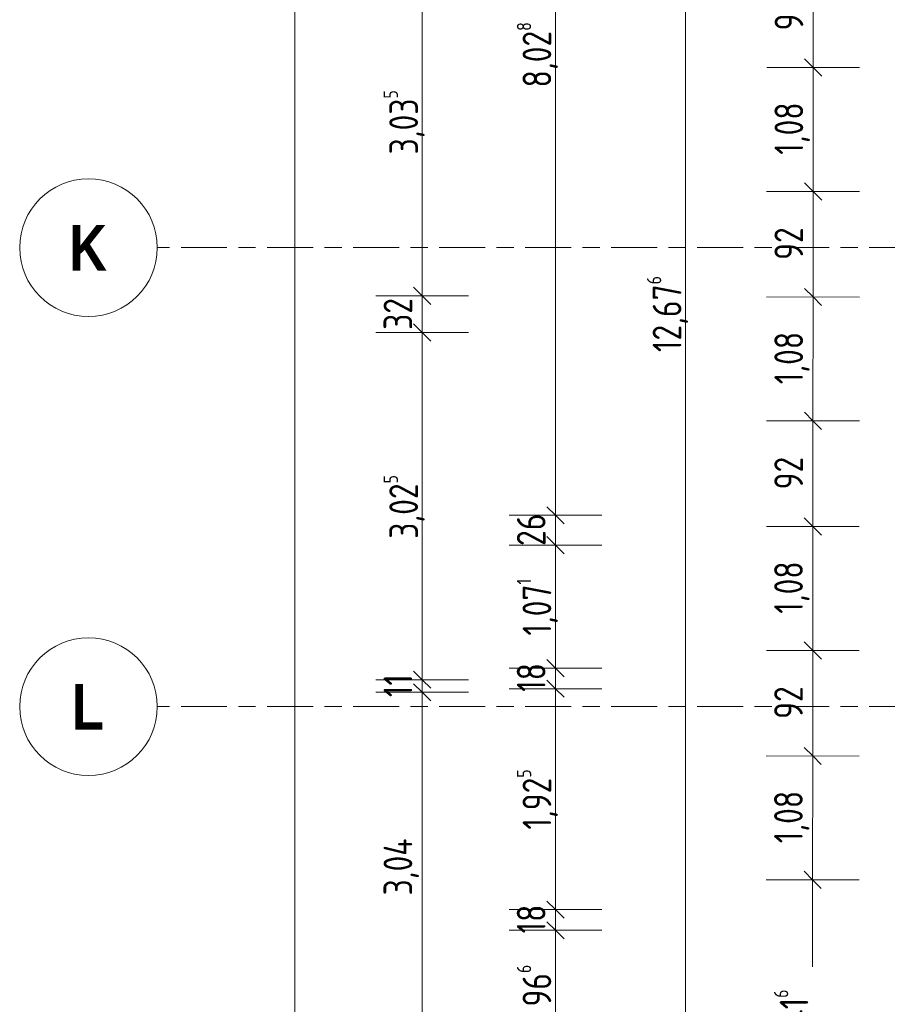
# Model space of a CAD drawing. Header units: metres. Extents: x 2 to 163, y -54 to 869.
# Tile 12 of 78: x 14 to 22, y -15 to -6. Entities that reach past the tile are written whole.
import ezdxf

# ---------------------------------------------------------------- set-up
doc = ezdxf.new("R2010")
doc.units = ezdxf.units.M
doc.linetypes.add('_Rasterlinie_', pattern=[0.75, 0.4, -0.1, 0.15, -0.1])
for name, color, linetype, lineweight in [('A_Bem', 7, 'Continuous', 5), ('A_Bem-100', 7, 'Continuous', 5), ('A_Raster', 128, 'Continuous', 5)]:
    doc.layers.add(name, color=color, linetype=linetype, lineweight=lineweight)
doc.styles.add('Arial Narrow_B', font='txt', dxfattribs={"height": 0.4})
doc.styles.add('ISOCPEUR', font='isocpeur.ttf', dxfattribs={"width": 0.8, "height": 0.25})
doc.dimstyles.new('BLB-Standard_2_5_Aussen', dxfattribs={"dimscale": 0.3048, "dimtxt": 0.248995, "dimasz": 0.492126, "dimexe": 1.32874, "dimexo": 0.0625, "dimgap": 0.032808, "dimtad": 1, "dimdec": 1, "dimlfac": 100, "dimrnd": 0.1, "dimdsep": 46, "dimtxsty": 'ISOCPEUR', "dimblk1": 'OBLIQUE', "dimblk2": 'OBLIQUE', "dimsah": 1, "dimcen": 0.09, "dimdle": 0.164042, "dimazin": 0, "dimtfac": 1, "dimtdec": 4, "dimtix": 1, "dimtmove": 0, "dimatfit": 3, "dimfxl": 1.32874, "dimfxlon": 1, "dimtvp": 1, "dimtolj": 1, "dimtzin": 0, "dimarcsym": 2})
doc.dimstyles.new('BLB-Standard_2_5_Aussen_1', dxfattribs={"dimscale": 0.3048, "dimtxt": 0.248995, "dimasz": 0.492126, "dimexe": 1.32874, "dimexo": 0.0625, "dimgap": 0.032808, "dimtad": 1, "dimrnd": 0.001, "dimzin": 0, "dimdsep": 46, "dimtxsty": 'ISOCPEUR', "dimblk1": 'OBLIQUE', "dimblk2": 'OBLIQUE', "dimsah": 1, "dimcen": 0.09, "dimdle": 0.164042, "dimazin": 0, "dimtfac": 1, "dimtdec": 4, "dimtix": 1, "dimtmove": 0, "dimatfit": 3, "dimfxl": 1.32874, "dimfxlon": 1, "dimtvp": 1, "dimtolj": 1, "dimtzin": 0, "dimarcsym": 2})
doc.dimstyles.new('BLB-Standard_2_5_Aussen_maskiert', dxfattribs={"dimscale": 0.3048, "dimtxt": 0.248995, "dimasz": 0.492126, "dimexe": 1.32874, "dimexo": 0.0625, "dimgap": 0.032808, "dimtad": 1, "dimdec": 1, "dimlfac": 100, "dimrnd": 0.1, "dimdsep": 46, "dimtxsty": 'ISOCPEUR', "dimblk1": 'OBLIQUE', "dimblk2": 'OBLIQUE', "dimsah": 1, "dimcen": 0.09, "dimdle": 0.164042, "dimazin": 0, "dimtfac": 1, "dimtdec": 4, "dimtix": 1, "dimtmove": 0, "dimatfit": 3, "dimfxl": 1.32874, "dimfxlon": 1, "dimtvp": 1, "dimtfill": 1, "dimtolj": 1, "dimtzin": 0, "dimarcsym": 2})
doc.dimstyles.new('BLB-Standard_2_5_Aussen_maskiert_1', dxfattribs={"dimscale": 0.3048, "dimtxt": 0.248995, "dimasz": 0.492126, "dimexe": 1.32874, "dimexo": 0.0625, "dimgap": 0.032808, "dimtad": 1, "dimrnd": 0.001, "dimzin": 0, "dimdsep": 46, "dimtxsty": 'ISOCPEUR', "dimblk1": 'OBLIQUE', "dimblk2": 'OBLIQUE', "dimsah": 1, "dimcen": 0.09, "dimdle": 0.164042, "dimazin": 0, "dimtfac": 1, "dimtdec": 4, "dimtix": 1, "dimtmove": 0, "dimatfit": 3, "dimfxl": 1.32874, "dimfxlon": 1, "dimtvp": 1, "dimtfill": 1, "dimtolj": 1, "dimtzin": 0, "dimarcsym": 2})

# ---------------------------------------------------------------- blocks, each defined once
blk = doc.blocks.new('DIMBLOCK76-AB-E-1 OK FFB')
at = {"layer": 'A_Bem-100', "lineweight": 9}
for p, q in [((20.0329, -2.2567), (19.9579, -2.1817)), ((20.0329, -2.2567), (20.1079, -2.3317)), ((20.0329, -14.9325), (19.9579, -14.8575)), ((20.0329, -14.9325), (20.1079, -15.0075))]:
    blk.add_line(p, q, dxfattribs=at)
at = {"layer": 'A_Bem-100'}
for p, q in [((20.4379, -2.2567), (19.6279, -2.2567)), ((20.0329, -14.9325), (20.0329, -2.2567)), ((20.0329, -2.2567), (20.4379, -2.2567)), ((20.4379, -14.9325), (19.6279, -14.9325)), ((20.0329, -14.9325), (20.4379, -14.9325))]:
    blk.add_line(p, q, dxfattribs=at)
at = {"layer": 'A_Bem-100', "color": 0, "insert": (19.6963, -8.9282), "char_height": 0.25, "width": 0.800716, "attachment_point": 1, "rotation": 90, "line_spacing_factor": 1.149209, "style": 'ISOCPEUR'}
blk.add_mtext('12,67\\A2\\H0.5x;\\S6^  ;\\H2x;', dxfattribs=at)
blk = doc.blocks.new('_Oblique')
at = {"color": 0, "linetype": 'ByBlock', "lineweight": -2}
blk.add_line((-0.5, -0.5), (0.5, 0.5), dxfattribs=at)
blk = doc.blocks.new('DIMBLOCK90-AB-E-1 OK FFB')
at = {"layer": 'A_Bem-100', "lineweight": 9}
for p, q in [((18.8986, -13.9676), (18.8236, -13.8926)), ((18.8986, -13.9676), (18.9736, -14.0426)), ((18.8986, -14.9335), (18.8236, -14.8585)), ((18.8986, -14.9335), (18.9736, -15.0085))]:
    blk.add_line(p, q, dxfattribs=at)
at = {"layer": 'A_Bem-100'}
for p, q in [((19.3036, -13.9676), (18.4936, -13.9676)), ((18.8986, -14.9335), (18.8986, -13.9676)), ((18.8986, -13.9676), (19.3036, -13.9676)), ((19.3036, -14.9335), (18.4936, -14.9335)), ((18.8986, -14.9335), (19.3036, -14.9335))]:
    blk.add_line(p, q, dxfattribs=at)
at = {"layer": 'A_Bem-100', "color": 0, "insert": (18.562, -14.6323), "char_height": 0.25, "width": 0.436211, "attachment_point": 1, "rotation": 90, "line_spacing_factor": 1.149209, "style": 'ISOCPEUR'}
blk.add_mtext('96\\A2\\H0.5x;\\S6^  ;\\H2x;', dxfattribs=at)
blk = doc.blocks.new('DIMBLOCK91-AB-E-1 OK FFB')
at = {"layer": 'A_Bem-100', "lineweight": 9}
for p, q in [((18.8986, -13.7876), (18.8236, -13.7126)), ((18.8986, -13.7876), (18.9736, -13.8626)), ((18.8986, -13.9676), (18.8236, -13.8926)), ((18.8986, -13.9676), (18.9736, -14.0426))]:
    blk.add_line(p, q, dxfattribs=at)
at = {"layer": 'A_Bem-100'}
for p, q in [((19.3036, -13.7876), (18.4936, -13.7876)), ((18.8986, -13.9676), (18.8986, -13.7876)), ((18.8986, -13.7876), (19.3036, -13.7876)), ((19.3036, -13.9676), (18.4936, -13.9676)), ((18.8986, -13.9676), (19.3036, -13.9676))]:
    blk.add_line(p, q, dxfattribs=at)
at = {"layer": 'A_Bem-100', "color": 0, "insert": (18.562, -13.9946), "char_height": 0.25, "width": 0.280848, "attachment_point": 1, "rotation": 90, "line_spacing_factor": 1.149209, "style": 'ISOCPEUR'}
blk.add_mtext('18', dxfattribs=at)
blk = doc.blocks.new('DIMBLOCK92-AB-E-1 OK FFB')
at = {"layer": 'A_Bem-100', "lineweight": 9}
for p, q in [((18.8986, -11.8623), (18.8236, -11.7873)), ((18.8986, -11.8623), (18.9736, -11.9373)), ((18.8986, -13.7876), (18.8236, -13.7126)), ((18.8986, -13.7876), (18.9736, -13.8626))]:
    blk.add_line(p, q, dxfattribs=at)
at = {"layer": 'A_Bem-100'}
for p, q in [((19.3036, -11.8623), (18.4936, -11.8623)), ((18.8986, -13.7876), (18.8986, -11.8623)), ((18.8986, -11.8623), (19.3036, -11.8623)), ((19.3036, -13.7876), (18.4936, -13.7876)), ((18.8986, -13.7876), (19.3036, -13.7876))]:
    blk.add_line(p, q, dxfattribs=at)
at = {"layer": 'A_Bem-100', "color": 0, "insert": (18.562, -13.0901), "char_height": 0.25, "width": 0.63639, "attachment_point": 1, "rotation": 90, "line_spacing_factor": 1.149209, "style": 'ISOCPEUR'}
blk.add_mtext('1,92\\A2\\H0.5x;\\S5^  ;\\H2x;', dxfattribs=at)
blk = doc.blocks.new('DIMBLOCK93-AB-E-1 OK FFB')
at = {"layer": 'A_Bem-100', "lineweight": 9}
for p, q in [((18.8986, -11.6823), (18.8236, -11.6073)), ((18.8986, -11.6823), (18.9736, -11.7573)), ((18.8986, -11.8623), (18.8236, -11.7873)), ((18.8986, -11.8623), (18.9736, -11.9373))]:
    blk.add_line(p, q, dxfattribs=at)
at = {"layer": 'A_Bem-100'}
for p, q in [((19.3036, -11.6823), (18.4936, -11.6823)), ((18.8986, -11.8623), (18.8986, -11.6823)), ((18.8986, -11.6823), (19.3036, -11.6823)), ((19.3036, -11.8623), (18.4936, -11.8623)), ((18.8986, -11.8623), (19.3036, -11.8623))]:
    blk.add_line(p, q, dxfattribs=at)
at = {"layer": 'A_Bem-100', "color": 0, "insert": (18.562, -11.8893), "char_height": 0.25, "width": 0.280848, "attachment_point": 1, "rotation": 90, "line_spacing_factor": 1.149209, "style": 'ISOCPEUR'}
blk.add_mtext('18', dxfattribs=at)
blk = doc.blocks.new('DIMBLOCK94-AB-E-1 OK FFB')
at = {"layer": 'A_Bem-100', "lineweight": 9}
for p, q in [((18.8986, -10.611), (18.8236, -10.536)), ((18.8986, -10.611), (18.9736, -10.686)), ((18.8986, -11.6823), (18.8236, -11.6073)), ((18.8986, -11.6823), (18.9736, -11.7573))]:
    blk.add_line(p, q, dxfattribs=at)
at = {"layer": 'A_Bem-100'}
for p, q in [((19.3036, -10.611), (18.4936, -10.611)), ((18.8986, -11.6823), (18.8986, -10.611)), ((18.8986, -10.611), (19.3036, -10.611)), ((19.3036, -11.6823), (18.4936, -11.6823)), ((18.8986, -11.6823), (19.3036, -11.6823))]:
    blk.add_line(p, q, dxfattribs=at)
at = {"layer": 'A_Bem-100', "color": 0, "insert": (18.562, -11.3994), "char_height": 0.25, "width": 0.606513, "attachment_point": 1, "rotation": 90, "line_spacing_factor": 1.149209, "style": 'ISOCPEUR'}
blk.add_mtext('1,07\\A2\\H0.5x;\\S1^  ;\\H2x;', dxfattribs=at)
blk = doc.blocks.new('DIMBLOCK95-AB-E-1 OK FFB')
at = {"layer": 'A_Bem-100', "lineweight": 9}
for p, q in [((18.8986, -10.351), (18.8236, -10.276)), ((18.8986, -10.351), (18.9736, -10.426)), ((18.8986, -10.611), (18.8236, -10.536)), ((18.8986, -10.611), (18.9736, -10.686))]:
    blk.add_line(p, q, dxfattribs=at)
at = {"layer": 'A_Bem-100'}
for p, q in [((19.3036, -10.351), (18.4936, -10.351)), ((18.8986, -10.611), (18.8986, -10.351)), ((18.8986, -10.351), (19.3036, -10.351)), ((19.3036, -10.611), (18.4936, -10.611)), ((18.8986, -10.611), (19.3036, -10.611))]:
    blk.add_line(p, q, dxfattribs=at)
at = {"layer": 'A_Bem-100', "color": 0, "insert": (18.562, -10.6179), "char_height": 0.25, "width": 0.328652, "attachment_point": 1, "rotation": 90, "line_spacing_factor": 1.149209, "style": 'ISOCPEUR'}
blk.add_mtext('26', dxfattribs=at)
blk = doc.blocks.new('DIMBLOCK96-AB-E-1 OK FFB')
at = {"layer": 'A_Bem-100', "lineweight": 9}
for p, q in [((18.8986, -2.3231), (18.8236, -2.2481)), ((18.8986, -2.3231), (18.9736, -2.3981)), ((18.8986, -10.351), (18.8236, -10.276)), ((18.8986, -10.351), (18.9736, -10.426))]:
    blk.add_line(p, q, dxfattribs=at)
at = {"layer": 'A_Bem-100'}
for p, q in [((19.3036, -2.3231), (18.4936, -2.3231)), ((18.8986, -10.351), (18.8986, -2.3231)), ((18.8986, -2.3231), (19.3036, -2.3231)), ((19.3036, -10.351), (18.4936, -10.351)), ((18.8986, -10.351), (19.3036, -10.351))]:
    blk.add_line(p, q, dxfattribs=at)
at = {"layer": 'A_Bem-100', "color": 0, "insert": (18.562, -6.6221), "char_height": 0.25, "width": 0.684194, "attachment_point": 1, "rotation": 90, "line_spacing_factor": 1.149209, "style": 'ISOCPEUR'}
blk.add_mtext('8,02\\A2\\H0.5x;\\S8^  ;\\H2x;', dxfattribs=at)
blk = doc.blocks.new('DIMBLOCK112-AB-E-1 OK FFB')
at = {"layer": 'A_Bem-100', "lineweight": 9}
for p, q in [((17.7367, -11.8934), (17.6617, -11.8184)), ((17.7367, -11.8934), (17.8117, -11.9684)), ((17.7367, -14.9335), (17.6617, -14.8585)), ((17.7367, -14.9335), (17.8117, -15.0085))]:
    blk.add_line(p, q, dxfattribs=at)
at = {"layer": 'A_Bem-100'}
for p, q in [((18.1417, -11.8934), (17.3317, -11.8934)), ((17.7367, -14.9335), (17.7367, -11.8934)), ((17.7367, -11.8934), (18.1417, -11.8934)), ((18.1417, -14.9335), (17.3317, -14.9335)), ((17.7367, -14.9335), (18.1417, -14.9335))]:
    blk.add_line(p, q, dxfattribs=at)
at = {"layer": 'A_Bem-100', "color": 0, "insert": (17.4001, -13.6637), "char_height": 0.25, "width": 0.600537, "attachment_point": 1, "rotation": 90, "line_spacing_factor": 1.149209, "style": 'ISOCPEUR'}
blk.add_mtext('3,04', dxfattribs=at)
blk = doc.blocks.new('DIMBLOCK113-AB-E-1 OK FFB')
at = {"layer": 'A_Bem-100', "lineweight": 9}
for p, q in [((17.7367, -11.7834), (17.6617, -11.7084)), ((17.7367, -11.8934), (17.6617, -11.8184)), ((17.7367, -11.7834), (17.8117, -11.8584)), ((17.7367, -11.8934), (17.8117, -11.9684))]:
    blk.add_line(p, q, dxfattribs=at)
at = {"layer": 'A_Bem-100'}
for p, q in [((18.1417, -11.7834), (17.3317, -11.7834)), ((17.7367, -11.8934), (17.7367, -11.7834)), ((17.7367, -11.7834), (18.1417, -11.7834)), ((18.1417, -11.8934), (17.3317, -11.8934)), ((17.7367, -11.8934), (18.1417, -11.8934))]:
    blk.add_line(p, q, dxfattribs=at)
at = {"layer": 'A_Bem-100', "color": 0, "insert": (17.4001, -11.9355), "char_height": 0.25, "width": 0.233044, "attachment_point": 1, "rotation": 90, "line_spacing_factor": 1.149209, "style": 'ISOCPEUR'}
blk.add_mtext('11', dxfattribs=at)
blk = doc.blocks.new('DIMBLOCK114-AB-E-1 OK FFB')
at = {"layer": 'A_Bem-100', "lineweight": 9}
for p, q in [((17.7367, -8.7582), (17.6617, -8.6832)), ((17.7367, -8.7582), (17.8117, -8.8332)), ((17.7367, -11.7834), (17.6617, -11.7084)), ((17.7367, -11.7834), (17.8117, -11.8584))]:
    blk.add_line(p, q, dxfattribs=at)
at = {"layer": 'A_Bem-100'}
for p, q in [((18.1417, -8.7582), (17.3317, -8.7582)), ((17.7367, -11.7834), (17.7367, -8.7582)), ((17.7367, -8.7582), (18.1417, -8.7582)), ((18.1417, -11.7834), (17.3317, -11.7834)), ((17.7367, -11.7834), (18.1417, -11.7834))]:
    blk.add_line(p, q, dxfattribs=at)
at = {"layer": 'A_Bem-100', "color": 0, "insert": (17.4001, -10.5558), "char_height": 0.25, "width": 0.684194, "attachment_point": 1, "rotation": 90, "line_spacing_factor": 1.149209, "style": 'ISOCPEUR'}
blk.add_mtext('3,02\\A2\\H0.5x;\\S5^  ;\\H2x;', dxfattribs=at)
blk = doc.blocks.new('DIMBLOCK115-AB-E-1 OK FFB')
at = {"layer": 'A_Bem-100', "lineweight": 9}
for p, q in [((17.7367, -8.4382), (17.6617, -8.3632)), ((17.7367, -8.4382), (17.8117, -8.5132)), ((17.7367, -8.7582), (17.6617, -8.6832)), ((17.7367, -8.7582), (17.8117, -8.8332))]:
    blk.add_line(p, q, dxfattribs=at)
at = {"layer": 'A_Bem-100'}
for p, q in [((18.1417, -8.4382), (17.3317, -8.4382)), ((17.7367, -8.7582), (17.7367, -8.4382)), ((17.7367, -8.4382), (18.1417, -8.4382)), ((18.1417, -8.7582), (17.3317, -8.7582)), ((17.7367, -8.7582), (18.1417, -8.7582))]:
    blk.add_line(p, q, dxfattribs=at)
at = {"layer": 'A_Bem-100', "color": 0, "insert": (17.4001, -8.7351), "char_height": 0.25, "width": 0.328652, "attachment_point": 1, "rotation": 90, "line_spacing_factor": 1.149209, "style": 'ISOCPEUR'}
blk.add_mtext('32', dxfattribs=at)
blk = doc.blocks.new('DIMBLOCK116-AB-E-1 OK FFB')
at = {"layer": 'A_Bem-100'}
for p, q in [((18.1417, -5.4035), (17.3317, -5.4035)), ((17.7367, -8.4382), (17.7367, -5.4035)), ((17.7367, -5.4035), (18.1417, -5.4035)), ((18.1417, -8.4382), (17.3317, -8.4382)), ((17.7367, -8.4382), (18.1417, -8.4382))]:
    blk.add_line(p, q, dxfattribs=at)
at = {"layer": 'A_Bem-100', "lineweight": 9}
for p, q in [((17.7367, -5.4035), (17.6617, -5.3285)), ((17.7367, -5.4035), (17.8117, -5.4785)), ((17.7367, -8.4382), (17.6617, -8.3632)), ((17.7367, -8.4382), (17.8117, -8.5132))]:
    blk.add_line(p, q, dxfattribs=at)
at = {"layer": 'A_Bem-100', "color": 0, "insert": (17.4001, -7.2059), "char_height": 0.25, "width": 0.684194, "attachment_point": 1, "rotation": 90, "line_spacing_factor": 1.149209, "style": 'ISOCPEUR'}
blk.add_mtext('3,03\\A2\\H0.5x;\\S5^  ;\\H2x;', dxfattribs=at)
blk = doc.blocks.new('DIMBLOCK141-AB-E-1 OK FFB')
at = {"layer": 'A_Bem-100', "lineweight": 9}
for p, q in [((16.6265, 6.2865), (16.5515, 6.3615)), ((16.6265, 6.2865), (16.7015, 6.2115)), ((16.6265, -14.9335), (16.5515, -14.8585)), ((16.6265, -14.9335), (16.7015, -15.0085))]:
    blk.add_line(p, q, dxfattribs=at)
at = {"layer": 'A_Bem-100'}
for p, q in [((17.0315, 6.2865), (16.2215, 6.2865)), ((16.6265, -14.9335), (16.6265, 6.2865)), ((16.6265, 6.2865), (17.0315, 6.2865)), ((17.0315, -14.9335), (16.2215, -14.9335)), ((16.6265, -14.9335), (17.0315, -14.9335))]:
    blk.add_line(p, q, dxfattribs=at)
at = {"layer": 'A_Bem-100', "color": 0, "insert": (16.2899, -4.6123), "char_height": 0.25, "width": 0.693157, "attachment_point": 1, "rotation": 90, "line_spacing_factor": 1.149209, "style": 'ISOCPEUR'}
blk.add_mtext('21,22', dxfattribs=at)
blk = doc.blocks.new('DIMBLOCK188-AB-E-1 OK FFB')
at = {"layer": 'A_Bem-100', "lineweight": 9}
for p, q in [((21.1465, -5.5283), (21.0716, -5.4533)), ((21.1465, -5.5283), (21.2215, -5.6034)), ((21.1459, -6.4483), (21.0709, -6.3733)), ((21.1459, -6.4483), (21.2208, -6.5234))]:
    blk.add_line(p, q, dxfattribs=at)
at = {"layer": 'A_Bem-100'}
for p, q in [((21.5515, -5.5286), (20.7415, -5.528)), ((21.1465, -5.5283), (21.1459, -6.4483)), ((21.1465, -5.5283), (21.5515, -5.5286)), ((21.5509, -6.4486), (20.7409, -6.448)), ((21.1459, -6.4483), (21.5509, -6.4486))]:
    blk.add_line(p, q, dxfattribs=at)
at = {"layer": 'A_Bem-100', "color": 0, "insert": (20.8096, -6.1253), "char_height": 0.25, "width": 0.328652, "attachment_point": 1, "rotation": 90, "line_spacing_factor": 1.149209, "style": 'ISOCPEUR', "bg_fill": 3, "box_fill_scale": 1.25, "bg_fill_color": 256, "bg_fill_true_color": 13158600, "bg_fill_transparency": 0}
blk.add_mtext('92', dxfattribs=at)
blk = doc.blocks.new('DIMBLOCK189-AB-E-1 OK FFB')
at = {"layer": 'A_Bem-100', "lineweight": 9}
for p, q in [((21.1459, -6.4483), (21.0709, -6.3733)), ((21.1459, -6.4483), (21.2208, -6.5234)), ((21.1451, -7.5283), (21.0702, -7.4533)), ((21.1451, -7.5283), (21.2201, -7.6034))]:
    blk.add_line(p, q, dxfattribs=at)
at = {"layer": 'A_Bem-100'}
for p, q in [((21.5509, -6.4486), (20.7409, -6.448)), ((21.1459, -6.4483), (21.1451, -7.5283)), ((21.1459, -6.4483), (21.5509, -6.4486)), ((21.5501, -7.5286), (20.7401, -7.528)), ((21.1451, -7.5283), (21.5501, -7.5286))]:
    blk.add_line(p, q, dxfattribs=at)
at = {"layer": 'A_Bem-100', "color": 0, "insert": (20.8089, -7.2087), "char_height": 0.25, "width": 0.528831, "attachment_point": 1, "rotation": 90, "line_spacing_factor": 1.149209, "style": 'ISOCPEUR', "bg_fill": 3, "box_fill_scale": 1.25, "bg_fill_color": 256, "bg_fill_true_color": 13158600, "bg_fill_transparency": 0}
blk.add_mtext('1,08', dxfattribs=at)
blk = doc.blocks.new('DIMBLOCK190-AB-E-1 OK FFB')
at = {"layer": 'A_Bem-100', "lineweight": 9}
for p, q in [((21.1451, -7.5283), (21.0702, -7.4533)), ((21.1451, -7.5283), (21.2201, -7.6034)), ((21.1445, -8.4483), (21.0696, -8.3733)), ((21.1445, -8.4483), (21.2195, -8.5234))]:
    blk.add_line(p, q, dxfattribs=at)
at = {"layer": 'A_Bem-100'}
for p, q in [((21.5501, -7.5286), (20.7401, -7.528)), ((21.1451, -7.5283), (21.1445, -8.4483)), ((21.1451, -7.5283), (21.5501, -7.5286)), ((21.5495, -8.4486), (20.7395, -8.448)), ((21.1445, -8.4483), (21.5495, -8.4486))]:
    blk.add_line(p, q, dxfattribs=at)
at = {"layer": 'A_Bem-100', "color": 0, "insert": (20.8082, -8.1253), "char_height": 0.25, "width": 0.328652, "attachment_point": 1, "rotation": 90, "line_spacing_factor": 1.149209, "style": 'ISOCPEUR', "bg_fill": 3, "box_fill_scale": 1.25, "bg_fill_color": 256, "bg_fill_true_color": 13158600, "bg_fill_transparency": 0}
blk.add_mtext('92', dxfattribs=at)
blk = doc.blocks.new('DIMBLOCK191-AB-E-1 OK FFB')
at = {"layer": 'A_Bem-100', "lineweight": 9}
for p, q in [((21.1445, -8.4483), (21.0696, -8.3733)), ((21.1445, -8.4483), (21.2195, -8.5234)), ((21.1438, -9.5283), (21.0688, -9.4533)), ((21.1438, -9.5283), (21.2187, -9.6034))]:
    blk.add_line(p, q, dxfattribs=at)
at = {"layer": 'A_Bem-100'}
for p, q in [((21.5495, -8.4486), (20.7395, -8.448)), ((21.1445, -8.4483), (21.1438, -9.5283)), ((21.1445, -8.4483), (21.5495, -8.4486)), ((21.5488, -9.5286), (20.7388, -9.528)), ((21.1438, -9.5283), (21.5488, -9.5286))]:
    blk.add_line(p, q, dxfattribs=at)
at = {"layer": 'A_Bem-100', "color": 0, "insert": (20.8075, -9.2087), "char_height": 0.25, "width": 0.528831, "attachment_point": 1, "rotation": 90, "line_spacing_factor": 1.149209, "style": 'ISOCPEUR', "bg_fill": 3, "box_fill_scale": 1.25, "bg_fill_color": 256, "bg_fill_true_color": 13158600, "bg_fill_transparency": 0}
blk.add_mtext('1,08', dxfattribs=at)
blk = doc.blocks.new('DIMBLOCK192-AB-E-1 OK FFB')
at = {"layer": 'A_Bem-100', "lineweight": 9}
for p, q in [((21.1438, -9.5283), (21.0688, -9.4533)), ((21.1438, -9.5283), (21.2187, -9.6034)), ((21.1431, -10.4483), (21.0682, -10.3733)), ((21.1431, -10.4483), (21.2181, -10.5234))]:
    blk.add_line(p, q, dxfattribs=at)
at = {"layer": 'A_Bem-100'}
for p, q in [((21.5488, -9.5286), (20.7388, -9.528)), ((21.1438, -9.5283), (21.1431, -10.4483)), ((21.1438, -9.5283), (21.5488, -9.5286)), ((21.5481, -10.4486), (20.7381, -10.448)), ((21.1431, -10.4483), (21.5481, -10.4486))]:
    blk.add_line(p, q, dxfattribs=at)
at = {"layer": 'A_Bem-100', "color": 0, "insert": (20.8068, -10.1253), "char_height": 0.25, "width": 0.328652, "attachment_point": 1, "rotation": 90, "line_spacing_factor": 1.149209, "style": 'ISOCPEUR', "bg_fill": 3, "box_fill_scale": 1.25, "bg_fill_color": 256, "bg_fill_true_color": 13158600, "bg_fill_transparency": 0}
blk.add_mtext('92', dxfattribs=at)
blk = doc.blocks.new('DIMBLOCK193-AB-E-1 OK FFB')
at = {"layer": 'A_Bem-100', "lineweight": 9}
for p, q in [((21.1431, -10.4483), (21.0682, -10.3733)), ((21.1431, -10.4483), (21.2181, -10.5234)), ((21.1424, -11.5283), (21.0674, -11.4533)), ((21.1424, -11.5283), (21.2173, -11.6034))]:
    blk.add_line(p, q, dxfattribs=at)
at = {"layer": 'A_Bem-100'}
for p, q in [((21.5481, -10.4486), (20.7381, -10.448)), ((21.1431, -10.4483), (21.1424, -11.5283)), ((21.1431, -10.4483), (21.5481, -10.4486)), ((21.5474, -11.5286), (20.7374, -11.528)), ((21.1424, -11.5283), (21.5474, -11.5286))]:
    blk.add_line(p, q, dxfattribs=at)
at = {"layer": 'A_Bem-100', "color": 0, "insert": (20.8061, -11.2087), "char_height": 0.25, "width": 0.528831, "attachment_point": 1, "rotation": 90, "line_spacing_factor": 1.149209, "style": 'ISOCPEUR', "bg_fill": 3, "box_fill_scale": 1.25, "bg_fill_color": 256, "bg_fill_true_color": 13158600, "bg_fill_transparency": 0}
blk.add_mtext('1,08', dxfattribs=at)
blk = doc.blocks.new('DIMBLOCK194-AB-E-1 OK FFB')
at = {"layer": 'A_Bem-100', "lineweight": 9}
for p, q in [((21.1424, -11.5283), (21.0674, -11.4533)), ((21.1424, -11.5283), (21.2173, -11.6034)), ((21.1417, -12.4483), (21.0668, -12.3733)), ((21.1417, -12.4483), (21.2167, -12.5234))]:
    blk.add_line(p, q, dxfattribs=at)
at = {"layer": 'A_Bem-100'}
for p, q in [((21.5474, -11.5286), (20.7374, -11.528)), ((21.1424, -11.5283), (21.1417, -12.4483)), ((21.1424, -11.5283), (21.5474, -11.5286)), ((21.5467, -12.4486), (20.7367, -12.448)), ((21.1417, -12.4483), (21.5467, -12.4486))]:
    blk.add_line(p, q, dxfattribs=at)
at = {"layer": 'A_Bem-100', "color": 0, "insert": (20.8055, -12.1253), "char_height": 0.25, "width": 0.328652, "attachment_point": 1, "rotation": 90, "line_spacing_factor": 1.149209, "style": 'ISOCPEUR', "bg_fill": 3, "box_fill_scale": 1.25, "bg_fill_color": 256, "bg_fill_true_color": 13158600, "bg_fill_transparency": 0}
blk.add_mtext('92', dxfattribs=at)
blk = doc.blocks.new('DIMBLOCK195-AB-E-1 OK FFB')
at = {"layer": 'A_Bem-100', "lineweight": 9}
for p, q in [((21.1417, -12.4483), (21.0668, -12.3733)), ((21.1417, -12.4483), (21.2167, -12.5234)), ((21.141, -13.5283), (21.0661, -13.4533)), ((21.141, -13.5283), (21.216, -13.6034))]:
    blk.add_line(p, q, dxfattribs=at)
at = {"layer": 'A_Bem-100'}
for p, q in [((21.5467, -12.4486), (20.7367, -12.448)), ((21.1417, -12.4483), (21.141, -13.5283)), ((21.1417, -12.4483), (21.5467, -12.4486)), ((21.546, -13.5286), (20.736, -13.528)), ((21.141, -13.5283), (21.546, -13.5286))]:
    blk.add_line(p, q, dxfattribs=at)
at = {"layer": 'A_Bem-100', "color": 0, "insert": (20.8048, -13.2087), "char_height": 0.25, "width": 0.528831, "attachment_point": 1, "rotation": 90, "line_spacing_factor": 1.149209, "style": 'ISOCPEUR', "bg_fill": 3, "box_fill_scale": 1.25, "bg_fill_color": 256, "bg_fill_true_color": 13158600, "bg_fill_transparency": 0}
blk.add_mtext('1,08', dxfattribs=at)
blk = doc.blocks.new('DIMBLOCK196-AB-E-1 OK FFB')
at = {"layer": 'A_Bem-100', "lineweight": 9}
for p, q in [((21.141, -13.5283), (21.0661, -13.4533)), ((21.141, -13.5283), (21.216, -13.6034)), ((21.1393, -15.9447), (21.0644, -15.8696)), ((21.1393, -15.9447), (21.2143, -16.0197))]:
    blk.add_line(p, q, dxfattribs=at)
at = {"layer": 'A_Bem-100'}
for p, q in [((21.546, -13.5286), (20.736, -13.528)), ((21.141, -13.5283), (21.1393, -15.9447)), ((21.141, -13.5283), (21.546, -13.5286)), ((21.5443, -15.945), (20.7343, -15.9444)), ((21.1393, -15.9447), (21.5443, -15.945))]:
    blk.add_line(p, q, dxfattribs=at)
at = {"layer": 'A_Bem-100', "color": 0, "insert": (20.8036, -15.0116), "char_height": 0.25, "width": 0.660292, "attachment_point": 1, "rotation": 90, "line_spacing_factor": 1.149209, "style": 'ISOCPEUR', "bg_fill": 3, "box_fill_scale": 1.25, "bg_fill_color": 256, "bg_fill_true_color": 13158600, "bg_fill_transparency": 0}
blk.add_mtext('2,41\\A2\\H0.5x;\\S6^  ;\\H2x;', dxfattribs=at)
blk = doc.blocks.new('Raster - Raster-989695-AB-E-1 OK FFB')
at = {"layer": 'A_Raster', "lineweight": 9}
blk.add_circle((0, 0), 0.006, dxfattribs=at)

msp = doc.modelspace()

# ---------------------------------------------------------------- block references
at = {"layer": 'A_Raster', "lineweight": 9, "xscale": 99.99999999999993, "yscale": 99.99999999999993, "zscale": 99.99999999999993, "rotation": 89.99999999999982}
for p in [(14.8272, -8.0184), (14.8272, -12.0184)]:
    msp.add_blockref('Raster - Raster-989695-AB-E-1 OK FFB', p, dxfattribs=at)

# ---------------------------------------------------------------- texts
at = {"layer": 'A_Raster', "char_height": 0.4, "attachment_point": 1, "style": 'Arial Narrow_B'}
for s, insert, width in [('\\fArial Narrow|b1|i0|c0|p34|;K', (14.6587, -7.8201), 0.400844), ('\\fArial Narrow|b1|i0|c0|p34|;L', (14.6817, -11.8201), 0.344726)]:
    msp.add_mtext(s, dxfattribs=dict(at, insert=insert, width=width))

# ---------------------------------------------------------------- dimensions: what is measured, and where the dimension line sits
at = {"layer": 'A_Bem'}
for base, p1, p2, angle, dimstyle, override, picture, middle in [((16.6265, 6.2865), (17.0315, -14.9335), (17.0315, 6.2865), 90, 'BLB-Standard_2_5_Aussen_1', {"dimpost": '<>', "dimfxl": 21.22}, 'DIMBLOCK141-AB-E-1 OK FFB', (16.4915, -4.3235)), ((21.1459, -6.4483), (21.5515, -5.5286), (21.5509, -6.4486), 89.96051, 'BLB-Standard_2_5_Aussen_maskiert', {"dimpost": '<>', "dimfxl": 0.92}, 'DIMBLOCK188-AB-E-1 OK FFB', (21.0112, -5.9882)), ((17.7367, -8.4382), (18.1417, -8.7582), (18.1417, -8.4382), 90, 'BLB-Standard_2_5_Aussen', {"dimpost": '<>', "dimfxl": 0.32}, 'DIMBLOCK115-AB-E-1 OK FFB', (17.6017, -8.5982)), ((18.8986, -10.351), (19.3036, -10.611), (19.3036, -10.351), 90, 'BLB-Standard_2_5_Aussen', {"dimpost": '<>', "dimfxl": 0.26}, 'DIMBLOCK95-AB-E-1 OK FFB', (18.7636, -10.481)), ((17.7367, -11.7834), (18.1417, -11.8934), (18.1417, -11.7834), 90, 'BLB-Standard_2_5_Aussen', {"dimpost": '<>', "dimfxl": 0.11}, 'DIMBLOCK113-AB-E-1 OK FFB', (17.6017, -11.8384)), ((18.8986, -11.6823), (19.3036, -11.8623), (19.3036, -11.6823), 90, 'BLB-Standard_2_5_Aussen', {"dimpost": '<>', "dimfxl": 0.18}, 'DIMBLOCK93-AB-E-1 OK FFB', (18.7636, -11.7723)), ((17.7367, -11.8934), (18.1417, -14.9335), (18.1417, -11.8934), 90, 'BLB-Standard_2_5_Aussen_1', {"dimpost": '<>', "dimfxl": 3.040167}, 'DIMBLOCK112-AB-E-1 OK FFB', (17.6017, -13.4134)), ((18.8986, -13.7876), (19.3036, -13.9676), (19.3036, -13.7876), 90, 'BLB-Standard_2_5_Aussen', {"dimpost": '<>', "dimfxl": 0.180005}, 'DIMBLOCK91-AB-E-1 OK FFB', (18.7636, -13.8776))]:
    dim = msp.add_linear_dim(base=base, p1=p1, p2=p2, angle=angle, dimstyle=dimstyle, override=override, dxfattribs=at)
    dim.commit()
    dim.dimension.update_dxf_attribs({"geometry": picture, "text_midpoint": middle})
for base, p1, p2, text, dimstyle, override, picture, middle in [((20.0329, -2.2567), (20.4379, -14.9325), (20.4379, -2.2567), '\\A1;12,67\\Q;{\\A1;{\\H0.5x;\\S6^ ;}}', 'BLB-Standard_2_5_Aussen_1', {"dimpost": '<>', "dimfxl": 12.675814}, 'DIMBLOCK76-AB-E-1 OK FFB', (19.8729, -8.5946)), ((18.8986, -2.3231), (19.3036, -10.351), (19.3036, -2.3231), '\\A1;8,02\\Q;{\\A1;{\\H0.5x;\\S8^ ;}}', 'BLB-Standard_2_5_Aussen_1', {"dimpost": '<>', "dimfxl": 8.027897}, 'DIMBLOCK96-AB-E-1 OK FFB', (18.7386, -6.3371)), ((17.7367, -5.4035), (18.1417, -8.4382), (18.1417, -5.4035), '\\A1;3,03\\Q;{\\A1;{\\H0.5x;\\S5^ ;}}', 'BLB-Standard_2_5_Aussen_1', {"dimpost": '<>', "dimfxl": 3.034632}, 'DIMBLOCK116-AB-E-1 OK FFB', (17.5767, -6.9208)), ((17.7367, -8.7582), (18.1417, -11.7834), (18.1417, -8.7582), '\\A1;3,02\\Q;{\\A1;{\\H0.5x;\\S5^ ;}}', 'BLB-Standard_2_5_Aussen_1', {"dimpost": '<>', "dimfxl": 3.025201}, 'DIMBLOCK114-AB-E-1 OK FFB', (17.5767, -10.2708)), ((18.8986, -10.611), (19.3036, -11.6823), (19.3036, -10.611), '\\A1;1,07\\Q;{\\A1;{\\H0.5x;\\S1^ ;}}', 'BLB-Standard_2_5_Aussen_1', {"dimpost": '<>', "dimfxl": 1.071283}, 'DIMBLOCK94-AB-E-1 OK FFB', (18.7386, -11.1467)), ((18.8986, -11.8623), (19.3036, -13.7876), (19.3036, -11.8623), '\\A1;1,92\\Q;{\\A1;{\\H0.5x;\\S5^ ;}}', 'BLB-Standard_2_5_Aussen_1', {"dimpost": '<>', "dimfxl": 1.925268}, 'DIMBLOCK92-AB-E-1 OK FFB', (18.7386, -12.8249)), ((18.8986, -13.9676), (19.3036, -14.9335), (19.3036, -13.9676), '\\A1;96\\Q;{\\A1;{\\H0.5x;\\S6^ ;}}', 'BLB-Standard_2_5_Aussen', {"dimpost": '<>', "dimfxl": 0.96596}, 'DIMBLOCK90-AB-E-1 OK FFB', (18.7636, -14.4505))]:
    dim = msp.add_linear_dim(base=base, p1=p1, p2=p2, angle=90, text=text, dimstyle=dimstyle, override=override, dxfattribs=at)
    dim.commit()
    dim.dimension.update_dxf_attribs({"geometry": picture, "text_midpoint": middle})

# ---------------------------------------------------------------- next in the draw order: dimensions: what is measured, and where the dimension line sits
dim = msp.add_linear_dim(base=(21.1451, -7.5283), p1=(21.5509, -6.4486), p2=(21.5501, -7.5286), angle=89.96051, dimstyle='BLB-Standard_2_5_Aussen_maskiert_1', override={"dimpost": '<>', "dimfxl": 1.08}, dxfattribs=at)
dim.commit()
dim.dimension.update_dxf_attribs({"geometry": 'DIMBLOCK189-AB-E-1 OK FFB', "text_midpoint": (21.0105, -6.9882)})

# ---------------------------------------------------------------- next in the draw order: dimensions: what is measured, and where the dimension line sits
dim = msp.add_linear_dim(base=(21.1445, -8.4483), p1=(21.5501, -7.5286), p2=(21.5495, -8.4486), angle=89.96051, dimstyle='BLB-Standard_2_5_Aussen_maskiert', override={"dimpost": '<>', "dimfxl": 0.92}, dxfattribs=at)
dim.commit()
dim.dimension.update_dxf_attribs({"geometry": 'DIMBLOCK190-AB-E-1 OK FFB', "text_midpoint": (21.0098, -7.9882)})

# ---------------------------------------------------------------- next in the draw order: linework, layer by layer
at = {"layer": 'A_Raster', "linetype": '_Rasterlinie_', "lineweight": 9}
msp.add_line((87.2847, -8.0184), (15.4272, -8.0184), dxfattribs=at)

# ---------------------------------------------------------------- next in the draw order: dimensions: what is measured, and where the dimension line sits
at = {"layer": 'A_Bem'}
dim = msp.add_linear_dim(base=(21.1438, -9.5283), p1=(21.5495, -8.4486), p2=(21.5488, -9.5286), angle=89.96051, dimstyle='BLB-Standard_2_5_Aussen_maskiert_1', override={"dimpost": '<>', "dimfxl": 1.08}, dxfattribs=at)
dim.commit()
dim.dimension.update_dxf_attribs({"geometry": 'DIMBLOCK191-AB-E-1 OK FFB', "text_midpoint": (21.0091, -8.9882)})

# ---------------------------------------------------------------- next in the draw order: dimensions: what is measured, and where the dimension line sits
dim = msp.add_linear_dim(base=(21.1431, -10.4483), p1=(21.5488, -9.5286), p2=(21.5481, -10.4486), angle=89.96051, dimstyle='BLB-Standard_2_5_Aussen_maskiert', override={"dimpost": '<>', "dimfxl": 0.92}, dxfattribs=at)
dim.commit()
dim.dimension.update_dxf_attribs({"geometry": 'DIMBLOCK192-AB-E-1 OK FFB', "text_midpoint": (21.0084, -9.9882)})

# ---------------------------------------------------------------- next in the draw order: dimensions: what is measured, and where the dimension line sits
dim = msp.add_linear_dim(base=(21.1424, -11.5283), p1=(21.5481, -10.4486), p2=(21.5474, -11.5286), angle=89.96051, dimstyle='BLB-Standard_2_5_Aussen_maskiert_1', override={"dimpost": '<>', "dimfxl": 1.08}, dxfattribs=at)
dim.commit()
dim.dimension.update_dxf_attribs({"geometry": 'DIMBLOCK193-AB-E-1 OK FFB', "text_midpoint": (21.0078, -10.9882)})

# ---------------------------------------------------------------- next in the draw order: dimensions: what is measured, and where the dimension line sits
dim = msp.add_linear_dim(base=(21.1417, -12.4483), p1=(21.5474, -11.5286), p2=(21.5467, -12.4486), angle=89.96051, dimstyle='BLB-Standard_2_5_Aussen_maskiert', override={"dimpost": '<>', "dimfxl": 0.92}, dxfattribs=at)
dim.commit()
dim.dimension.update_dxf_attribs({"geometry": 'DIMBLOCK194-AB-E-1 OK FFB', "text_midpoint": (21.0071, -11.9882)})

# ---------------------------------------------------------------- next in the draw order: linework, layer by layer
at = {"layer": 'A_Raster', "linetype": '_Rasterlinie_', "lineweight": 9}
msp.add_line((87.2847, -12.0184), (15.4272, -12.0184), dxfattribs=at)

# ---------------------------------------------------------------- next in the draw order: dimensions: what is measured, and where the dimension line sits
at = {"layer": 'A_Bem'}
dim = msp.add_linear_dim(base=(21.141, -13.5283), p1=(21.5467, -12.4486), p2=(21.546, -13.5286), angle=89.96051, dimstyle='BLB-Standard_2_5_Aussen_maskiert_1', override={"dimpost": '<>', "dimfxl": 1.08}, dxfattribs=at)
dim.commit()
dim.dimension.update_dxf_attribs({"geometry": 'DIMBLOCK195-AB-E-1 OK FFB', "text_midpoint": (21.0064, -12.9882)})

# ---------------------------------------------------------------- next in the draw order: dimensions: what is measured, and where the dimension line sits
dim = msp.add_linear_dim(base=(21.1393, -15.9447), p1=(21.546, -13.5286), p2=(21.5443, -15.945), angle=89.96051, text='\\A1;2,41\\Q;{\\A1;{\\H0.5x;\\S6^ ;}}', dimstyle='BLB-Standard_2_5_Aussen_maskiert_1', override={"dimpost": '<>', "dimfxl": 2.416366}, dxfattribs=at)
dim.commit()
dim.dimension.update_dxf_attribs({"geometry": 'DIMBLOCK196-AB-E-1 OK FFB', "text_midpoint": (20.9802, -14.7364)})

doc.saveas('drawing.dxf')
